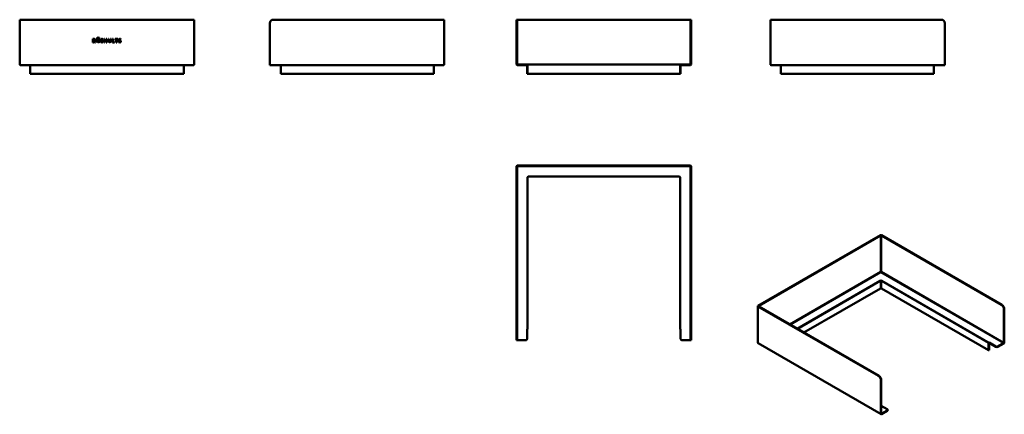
# Model space of a CAD drawing. Header units: millimetres. Extents: x 370 to 3190, y 826 to 1956.
import ezdxf

# ---------------------------------------------------------------- set-up
doc = ezdxf.new("R2010")
doc.units = ezdxf.units.MM
doc.header["$LTSCALE"] = 8
doc.layers.add('Visible (ANSI)', color=7, linetype='Continuous', lineweight=50)
doc.layers.add('Visible Narrow (ANSI)', color=7, linetype='Continuous', lineweight=35)

msp = doc.modelspace()

# ---------------------------------------------------------------- linework, layer by layer
at = {"layer": 'Visible (ANSI)'}
for p, q in [((369.5, 1956.4), (371.5, 1956.4)), ((369.5, 1956.4), (369.5, 1828.4)), ((371.5, 1956.4), (867.5, 1956.4)), ((867.5, 1956.4), (869.5, 1956.4)), ((869.5, 1828.4), (869.5, 1956.4)), ((1085.9, 1828.4), (1085.9, 1946.4)), ((1095.9, 1956.4), (1583.9, 1956.4)), ((1583.9, 1956.4), (1585.9, 1956.4)), ((1585.9, 1828.4), (1585.9, 1956.4)), ((1794.6, 1956.4), (1793.1, 1956.4)), ((1793.1, 1946.4), (1793.1, 1956.4)), ((1793.1, 1828.4), (1793.1, 1946.4)), ((1796.6, 1956.4), (1794.6, 1956.4)), ((1794.6, 1956.4), (1794.6, 1946.4)), ((1794.6, 1829.9), (1794.6, 1946.4)), ((1796.6, 1956.4), (2289.6, 1956.4)), ((2291.6, 1956.4), (2289.6, 1956.4)), ((2293.1, 1956.4), (2291.6, 1956.4)), ((2291.6, 1946.4), (2291.6, 1956.4)), ((2291.6, 1946.4), (2291.6, 1829.9)), ((2293.1, 1956.4), (2293.1, 1946.4)), ((2293.1, 1828.4), (2293.1, 1946.4)), ((2520.2, 1956.4), (2522.2, 1956.4)), ((2520.2, 1956.4), (2520.2, 1828.4)), ((2522.2, 1956.4), (3010.2, 1956.4)), ((3020.2, 1828.4), (3020.2, 1946.4)), ((579.5, 1891.4), (579.5, 1901.5)), ((579.5, 1901.5), (582.6, 1901.5)), ((581.2, 1891.4), (579.5, 1891.4)), ((582.6, 1899.9), (581.2, 1899.9)), ((581.2, 1899.9), (581.2, 1891.4)), ((582.3, 1895.7), (582.3, 1897.2)), ((582.3, 1897.2), (582.6, 1897.2)), ((584.9, 1891.4), (582.3, 1895.7)), ((584.1, 1895.9), (586.8, 1891.4)), ((586.8, 1891.4), (584.9, 1891.4)), ((591.4, 1902.5), (591.4, 1905.2)), ((591.4, 1905.2), (592.9, 1905.2)), ((596.9, 1902.5), (591.4, 1902.5)), ((592.9, 1905.2), (592.9, 1903.8)), ((592.9, 1903.8), (595.4, 1903.8)), ((593.5, 1901.5), (593.5, 1900)), ((593.5, 1893), (593.5, 1891.4)), ((594.8, 1900), (594.8, 1901.5)), ((594.8, 1891.4), (594.8, 1893)), ((595.4, 1903.8), (595.4, 1905.2)), ((595.4, 1905.2), (596.9, 1905.2)), ((596.9, 1905.2), (596.9, 1902.5)), ((601.8, 1893.7), (603.2, 1894.5)), ((608, 1900.2), (606.9, 1899.2)), ((612.1, 1891.5), (612.1, 1901.4)), ((612.1, 1901.4), (613.7, 1901.4)), ((613.7, 1891.5), (612.1, 1891.5)), ((613.7, 1901.4), (613.7, 1897.2)), ((613.7, 1897.2), (617.7, 1897.2)), ((617.7, 1895.7), (613.7, 1895.7)), ((613.7, 1895.7), (613.7, 1891.5)), ((617.7, 1897.2), (617.7, 1901.4)), ((617.7, 1901.4), (619.3, 1901.4)), ((617.7, 1891.5), (617.7, 1895.7)), ((619.3, 1891.5), (617.7, 1891.5)), ((619.3, 1901.4), (619.3, 1891.5)), ((623.6, 1896), (623.6, 1901.4)), ((623.6, 1901.4), (625.2, 1901.4)), ((625.2, 1901.4), (625.2, 1895.3)), ((629.7, 1895.3), (629.7, 1901.4)), ((629.7, 1901.4), (631.4, 1901.4)), ((631.4, 1901.4), (631.4, 1896)), ((635.6, 1891.5), (635.6, 1901.4)), ((635.6, 1901.4), (637.2, 1901.4)), ((641.4, 1891.5), (635.6, 1891.5)), ((637.2, 1901.4), (637.2, 1893.1)), ((637.2, 1893.1), (641.4, 1893.1)), ((641.4, 1893.1), (641.4, 1891.5)), ((643.3, 1899.9), (643.3, 1901.4)), ((643.3, 1901.4), (650.4, 1901.4)), ((646, 1899.9), (643.3, 1899.9)), ((646, 1891.5), (646, 1899.9)), ((647.7, 1891.5), (646, 1891.5)), ((650.4, 1899.9), (647.7, 1899.9)), ((647.7, 1899.9), (647.7, 1891.5)), ((650.4, 1901.4), (650.4, 1899.9)), ((652.9, 1893.7), (654.3, 1894.5)), ((659.1, 1900.2), (657.9, 1899.2)), ((371.5, 1826.4), (867.5, 1826.4)), ((399.5, 1826.4), (399.5, 1801.4)), ((839.5, 1801.4), (839.5, 1826.4)), ((1085.9, 1826.4), (1085.9, 1828.4)), ((1085.9, 1826.4), (1583.9, 1826.4)), ((1117.9, 1826.4), (1117.9, 1801.4)), ((1555.9, 1801.4), (1555.9, 1826.4)), ((1795.1, 1826.4), (1819.1, 1826.4)), ((1819.1, 1827.9), (1796.6, 1827.9)), ((1819.1, 1827.9), (1822.6, 1827.9)), ((1823.1, 1826.4), (1819.1, 1826.4)), ((1826.6, 1827.9), (1822.6, 1827.9)), ((1823.1, 1826.4), (1823.1, 1827.8)), ((1823.1, 1826.4), (1823.1, 1801.4)), ((1824.6, 1825.9), (1824.6, 1801.4)), ((2259.6, 1827.9), (1826.6, 1827.9)), ((2263.6, 1827.9), (2259.6, 1827.9)), ((2261.6, 1825.9), (2261.6, 1801.4)), ((2263.1, 1827.8), (2263.1, 1826.4)), ((2263.1, 1826.4), (2263.1, 1801.4)), ((2267.1, 1826.4), (2263.1, 1826.4)), ((2263.6, 1827.9), (2267.1, 1827.9)), ((2289.6, 1827.9), (2267.1, 1827.9)), ((2267.1, 1826.4), (2291.1, 1826.4)), ((2522.2, 1826.4), (3020.2, 1826.4)), ((2550.2, 1826.4), (2550.2, 1801.4)), ((2988.2, 1826.4), (2988.2, 1801.4)), ((3020.2, 1828.4), (3020.2, 1826.4)), ((401.5, 1801.4), (399.5, 1801.4)), ((837.5, 1801.4), (401.5, 1801.4)), ((839.5, 1801.4), (837.5, 1801.4)), ((1553.9, 1801.4), (1117.9, 1801.4)), ((1555.9, 1801.4), (1553.9, 1801.4)), ((1824.6, 1801.4), (1823.1, 1801.4)), ((1824.6, 1801.4), (1826.6, 1801.4)), ((2259.6, 1801.4), (1826.6, 1801.4)), ((2259.6, 1801.4), (2261.6, 1801.4)), ((2263.1, 1801.4), (2261.6, 1801.4)), ((2552.2, 1801.4), (2550.2, 1801.4)), ((2988.2, 1801.4), (2552.2, 1801.4)), ((1793.1, 1536.6), (1793.1, 1048.6)), ((1794.6, 1048.6), (1794.6, 1535.1)), ((2291.1, 1538.6), (1795.1, 1538.6)), ((1796.6, 1537.1), (2289.6, 1537.1)), ((2291.6, 1535.1), (2291.6, 1048.6)), ((2293.1, 1048.6), (2293.1, 1536.6)), ((1824.6, 1070.6), (1824.6, 1505.1)), ((1826.6, 1507.1), (2259.6, 1507.1)), ((2261.6, 1505.1), (2261.6, 1070.6)), ((2835.4, 1339.4), (2484.6, 1136.9)), ((2486.8, 1136.9), (2835.4, 1338.2)), ((3183.3, 1140.2), (2838.2, 1339.4)), ((2838.2, 1338.2), (3182.2, 1139.6)), ((2835.4, 1187.1), (2616.2, 1060.6)), ((3145.4, 1009.8), (2838.2, 1187.1)), ((2484, 1031.6), (2484, 1136.1)), ((2484.6, 1135.3), (2829.7, 936.1)), ((2830.8, 936.7), (2486.8, 1135.3)), ((3189.3, 1127.3), (3189.3, 1032.2)), ((3190.3, 1031.6), (3190.3, 1128)), ((1793.1, 1038.6), (1793.1, 1048.6)), ((1794.6, 1048.6), (1794.6, 1038.6)), ((1824.6, 1070.6), (1823.1, 1070.6)), ((1823.1, 1042.6), (1823.1, 1070.6)), ((2263.1, 1070.6), (2261.6, 1070.6)), ((2263.1, 1070.6), (2263.1, 1042.6)), ((2291.6, 1038.6), (2291.6, 1048.6)), ((2293.1, 1048.6), (2293.1, 1038.6)), ((1793.1, 1038.6), (1794.6, 1038.6)), ((1794.6, 1038.6), (1796.6, 1038.6)), ((1819.1, 1038.6), (1796.6, 1038.6)), ((2289.6, 1038.6), (2267.1, 1038.6)), ((2289.6, 1038.6), (2291.6, 1038.6)), ((2291.6, 1038.6), (2293.1, 1038.6)), ((2485, 1029.9), (2837.2, 826.6)), ((3145.4, 1029.8), (3145.4, 1009.8)), ((3146.5, 1032), (3166.3, 1020.5)), ((3146.5, 1030.8), (3146.5, 1032)), ((3146.5, 1030.8), (3146.5, 1010.4)), ((3166.3, 1019.4), (3146.5, 1030.8)), ((3187.9, 1029.8), (3171.9, 1020.6)), ((3171.9, 1019.4), (3188.9, 1029.2)), ((3146.5, 1010.4), (3145.4, 1009.8)), ((2836.8, 827.5), (2836.8, 923.8)), ((2837.8, 829.3), (2837.8, 924.4)), ((2855.2, 840.9), (2837.8, 850.9)), ((2838.2, 826.7), (2855.2, 836.5)), ((2855.2, 837.7), (2839.2, 828.5)), ((2856.3, 838.1), (2856.3, 839.3))]:
    msp.add_line(p, q, dxfattribs=at)
for centre, radius, start, end in [((1095.9, 1946.4), 10, 90, 180), ((3010.2, 1946.4), 10, 0, 90), ((371.5, 1828.4), 2, 180, 270), ((867.5, 1828.4), 2, 270, 0), ((1583.9, 1828.4), 2, 270, 0), ((1795.1, 1828.4), 2, 180, 270), ((1796.6, 1829.9), 2, 180, 270), ((1822.6, 1825.9), 2, 0, 75.5225), ((2263.6, 1825.9), 2, 104.4775, 180), ((2289.6, 1829.9), 2, 270, 0), ((2291.1, 1828.4), 2, 270, 0), ((2522.2, 1828.4), 2, 180, 270), ((1795.1, 1536.6), 2, 90, 180), ((1796.6, 1535.1), 2, 90, 180), ((2289.6, 1535.1), 2, 0, 90), ((2291.1, 1536.6), 2, 0, 90), ((1826.6, 1505.1), 2, 90, 180), ((2259.6, 1505.1), 2, 0, 90), ((1819.1, 1042.6), 4, 270, 331.045), ((2267.1, 1042.6), 4, 208.955, 270), ((2486, 1031.6), 2, 180, 240)]:
    msp.add_arc(centre, radius, start, end, dxfattribs=at)
for centre, major_axis, start_param, end_param in [((2836.8, 1338.6), (2, 0), 0.785398, 2.356194), ((2836.8, 1337.4), (-2, 0), 3.926991, 5.497787), ((2836.8, 1186.3), (2, 0), 0.785398, 2.356194), ((2486, 1136.1), (-2, 0), 5.497787, 7.068583), ((2488.2, 1136.1), (-2, 0), 5.497787, 7.068583), ((3182.2, 1131.4), (5, -8.66), 0.785398, 2.356194), ((3183.3, 1132), (-5, 8.66), 3.926991, 5.497787), ((3146.8, 1030.6), (1, 1.73), 1.038078, 2.356194), ((3169.1, 1021), (4, 0), 3.926991, 5.497787), ((3169.1, 1022.2), (-4, 0), 1.290759, 2.356194), ((3187.9, 1031.4), (1, 1.73), 3.926991, 5.497787), ((3188.9, 1030.8), (-1, -1.73), 0.785398, 2.356194), ((2829.7, 927.9), (5, -8.66), 0.785398, 2.356194), ((2830.8, 928.5), (-5, 8.66), 3.926991, 5.497787), ((2838.2, 828.3), (-1, -1.73), 5.497787, 7.068583), ((2839.2, 830.1), (-1, -1.73), 5.497787, 7.068583), ((2852.3, 839.3), (4, 0), 5.497787, 6.563223), ((2852.3, 838.1), (4, 0), 5.497787, 6.283185)]:
    msp.add_ellipse(centre, major_axis=major_axis, ratio=0.57735, start_param=start_param, end_param=end_param, dxfattribs=at)
for points, knots in [([(582.6, 1901.5), (584.5, 1901.5), (586, 1900.4), (586, 1898.5), (586, 1897.3), (585.4, 1896.3), (584.1, 1895.9)], [-3, -3, -3, -3, -2, -2, -2, -1, -1, -1, -1]), ([(582.6, 1897.2), (583.5, 1897.2), (584.3, 1897.4), (584.3, 1898.4), (584.3, 1899.5), (583.4, 1899.9), (582.6, 1899.9)], [-5, -5, -5, -5, -4, -4, -4, -3, -3, -3, -3]), ([(593.5, 1891.4), (591, 1891.7), (589.4, 1893.8), (589.4, 1896.5), (589.4, 1899.1), (591, 1901.2), (593.5, 1901.5)], [-2.927133, -2.927133, -2.927133, -2.927133, -2, -2, -2, -1.072867, -1.072867, -1.072867, -1.072867]), ([(593.5, 1900), (592, 1899.7), (591, 1898.3), (591, 1896.5), (591, 1894.6), (592, 1893.3), (593.5, 1893)], [-2.881259, -2.881259, -2.881259, -2.881259, -2, -2, -2, -1.118741, -1.118741, -1.118741, -1.118741]), ([(605.9, 1897.3), (607.3, 1896.7), (608.5, 1895.9), (608.5, 1894.4), (608.5, 1892.5), (607.2, 1891.4), (605.3, 1891.4), (603.2, 1891.4), (602.1, 1892.7), (601.8, 1893.7)], [-13, -13, -13, -13, -12, -12, -12, -11, -11, -11, -10, -10, -10, -10]), ([(604.9, 1896), (603.3, 1896.7), (602.2, 1897.4), (602.2, 1898.9), (602.2, 1900.5), (603.5, 1901.6), (605.2, 1901.6), (606.5, 1901.6), (607.5, 1901), (608, 1900.2)], [-6, -6, -6, -6, -5, -5, -5, -4, -4, -4, -3, -3, -3, -3]), ([(603.2, 1894.5), (603.5, 1893.7), (604.1, 1892.9), (605.3, 1892.9), (606.1, 1892.9), (606.8, 1893.4), (606.8, 1894.3), (606.8, 1895.1), (606, 1895.6), (604.9, 1896)], [-9, -9, -9, -9, -8, -8, -8, -7, -7, -7, -6, -6, -6, -6]), ([(606.9, 1899.2), (606.4, 1899.7), (605.9, 1900), (605.2, 1900), (604.5, 1900), (603.9, 1899.6), (603.9, 1899)], [-2, -2, -2, -2, -1, -1, -1, 0, 0, 0, 0]), ([(631.4, 1896), (631.4, 1893.1), (630.3, 1891.4), (627.5, 1891.4), (624.6, 1891.4), (623.6, 1893.1), (623.6, 1896)], [8, 8, 8, 8, 9, 9, 9, 10, 10, 10, 10]), ([(625.2, 1895.3), (625.2, 1893.8), (626, 1892.9), (627.5, 1892.9), (628.9, 1892.9), (629.7, 1893.8), (629.7, 1895.3)], [3, 3, 3, 3, 4, 4, 4, 5, 5, 5, 5]), ([(657, 1897.3), (658.4, 1896.7), (659.5, 1895.9), (659.5, 1894.4), (659.5, 1892.5), (658.2, 1891.4), (656.3, 1891.4), (654.3, 1891.4), (653.2, 1892.7), (652.9, 1893.7)], [-11, -11, -11, -11, -10, -10, -10, -9, -9, -9, -8, -8, -8, -8]), ([(656, 1896), (654.4, 1896.7), (653.3, 1897.4), (653.3, 1898.9), (653.3, 1900.5), (654.6, 1901.6), (656.3, 1901.6), (657.6, 1901.6), (658.6, 1901), (659.1, 1900.2)], [-4, -4, -4, -4, -3, -3, -3, -2, -2, -2, -1, -1, -1, -1]), ([(654.3, 1894.5), (654.5, 1893.7), (655.2, 1892.9), (656.3, 1892.9), (657.1, 1892.9), (657.8, 1893.4), (657.8, 1894.3), (657.8, 1895.1), (657, 1895.6), (656, 1896)], [-7, -7, -7, -7, -6, -6, -6, -5, -5, -5, -4, -4, -4, -4]), ([(657.9, 1899.2), (657.5, 1899.7), (657, 1900), (656.3, 1900), (655.5, 1900), (655, 1899.6), (655, 1899), (655, 1898.1), (655.8, 1897.8), (657, 1897.3)], [-14, -14, -14, -14, -13, -13, -13, -12, -12, -12, -11, -11, -11, -11]), ([(1822.6, 1827.9), (1822.7, 1827.9), (1822.8, 1827.9), (1823.1, 1827.8), (1823.1, 1827.8), (1823.1, 1827.8)], [-0.1931979, -0.1931979, -0.1931979, -0.1931979, -0.1366674, -0.1366674, 0, 0, 0, 0]), ([(2263.1, 1827.8), (2263.1, 1827.8), (2263.2, 1827.8), (2263.5, 1827.9), (2263.5, 1827.9), (2263.6, 1827.9)], [0, 0, 0, 0, 0.1366674, 0.1366674, 0.1931979, 0.1931979, 0.1931979, 0.1931979]), ([(1822.6, 1040.6), (1822.7, 1040.8), (1822.8, 1041), (1823.1, 1041.6), (1823.1, 1042.1), (1823.1, 1042.6)], [-0.1931979, -0.1931979, -0.1931979, -0.1931979, -0.1366674, -0.1366674, 0, 0, 0, 0]), ([(2263.1, 1042.6), (2263.1, 1042.1), (2263.2, 1041.6), (2263.5, 1041), (2263.5, 1040.8), (2263.6, 1040.6)], [0, 0, 0, 0, 0.1366674, 0.1366674, 0.1931979, 0.1931979, 0.1931979, 0.1931979]), ([(3166.3, 1020.5), (3166.6, 1020.3), (3167, 1020.2), (3167.6, 1020.1), (3167.8, 1020), (3168, 1020)], [0, 0, 0, 0, 0.1366674, 0.1366674, 0.1931979, 0.1931979, 0.1931979, 0.1931979]), ([(2856.2, 840), (2856.1, 840.1), (2856.1, 840.2), (2855.8, 840.5), (2855.5, 840.7), (2855.2, 840.9)], [-0.1931979, -0.1931979, -0.1931979, -0.1931979, -0.1366674, -0.1366674, 0, 0, 0, 0])]:
    msp.add_open_spline(points, degree=3, knots=knots, dxfattribs=at)
for points in [[(594.8, 1901.5), (597.4, 1901.2), (599, 1899.1), (599, 1896.5)], [(597.3, 1896.5), (597.3, 1898.3), (596.3, 1899.7), (594.8, 1900)], [(594.8, 1893), (596.3, 1893.3), (597.3, 1894.6), (597.3, 1896.5)], [(599, 1896.5), (599, 1893.8), (597.4, 1891.7), (594.8, 1891.4)], [(603.9, 1899), (603.9, 1898.1), (604.8, 1897.8), (605.9, 1897.3)]]:
    msp.add_open_spline(points, degree=3, dxfattribs=at)
at = {"layer": 'Visible Narrow (ANSI)'}
for p, q in [((2835.4, 1338.2), (2835.4, 1234.9)), ((2838.2, 1234.9), (2838.2, 1338.2)), ((2835.4, 1234.9), (2574.8, 1084.5)), ((2577.6, 1082.8), (2836.8, 1232.5)), ((2836.8, 1232.5), (3187.9, 1029.8)), ((3189.3, 1032.2), (2838.2, 1234.9)), ((2833.9, 1209.6), (2596, 1072.2)), ((2598.8, 1070.6), (2835.4, 1207.2)), ((2835.4, 1207.2), (2835.4, 1187.1)), ((2838.2, 1207.2), (3145.4, 1029.8)), ((2838.2, 1187.1), (2838.2, 1207.2)), ((3168, 1020), (2839.6, 1209.6)), ((2484.6, 1030.8), (2484.6, 1135.3)), ((2486.8, 1135.3), (2486.8, 1136.9)), ((3183.3, 1140.2), (3182.2, 1139.6)), ((3189.3, 1127.3), (3190.3, 1128)), ((2836.8, 827.5), (2484.6, 1030.8)), ((3166.3, 1020.5), (3166.3, 1019.4)), ((3171.9, 1019.4), (3171.9, 1020.6)), ((2830.8, 936.7), (2829.7, 936.1)), ((2836.8, 923.8), (2837.8, 924.4)), ((2837.8, 850.5), (2856.2, 840)), ((2839.2, 828.5), (2837.8, 829.3)), ((2855.2, 837.7), (2855.2, 836.5))]:
    msp.add_line(p, q, dxfattribs=at)
for centre, major_axis, start_param, end_param in [((2836.8, 1234.1), (-2, 0), 3.926991, 5.497787), ((2836.8, 1234.1), (1, -1.73), 3.926991, 5.497787), ((2836.8, 1234.1), (1, 1.73), 3.926991, 5.497787), ((2836.8, 1208), (-4, 0), 3.926991, 5.497787), ((2833.9, 1208), (-1, 1.73), 3.926991, 5.497787), ((2836.8, 1206.3), (2, 0), 0.785398, 2.356194), ((2839.6, 1208), (-1, -1.73), 3.926991, 5.497787), ((2486, 1031.6), (-2, 0), 0, 0.785398), ((2486, 1031.6), (-1, -1.73), 5.497787, 6.283185)]:
    msp.add_ellipse(centre, major_axis=major_axis, ratio=0.57735, start_param=start_param, end_param=end_param, dxfattribs=at)

doc.saveas('drawing.dxf')
